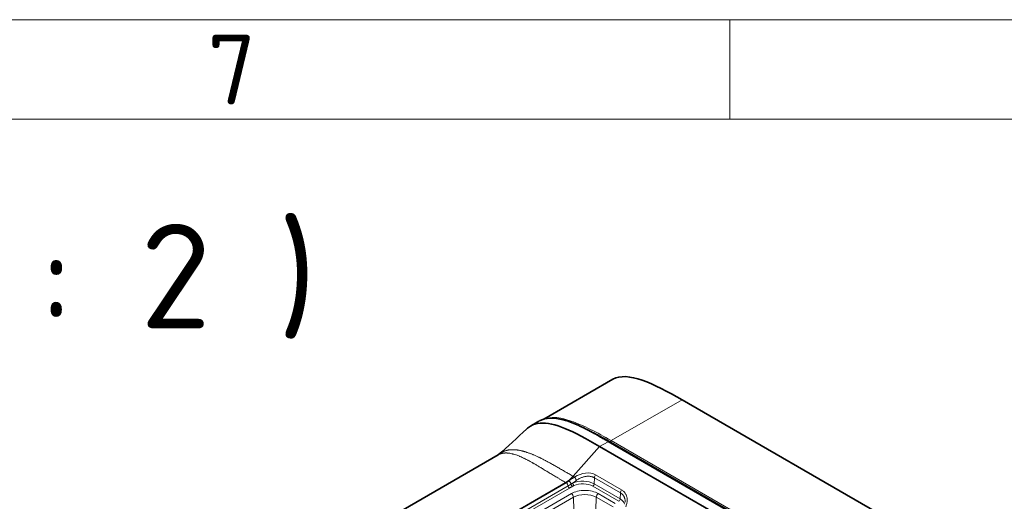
# Model space of a CAD drawing. Header units: millimetres. Extents: x 10 to 830, y 10 to 584.
# Tile 164 of 174: x 649 to 748, y 536 to 584. Entities that reach past the tile are written whole.
import ezdxf

# ---------------------------------------------------------------- set-up
doc = ezdxf.new("R2010")
doc.units = ezdxf.units.MM
doc.header["$LTSCALE"] = 2
for name, color, linetype, lineweight in [('Rahmen (ISO)', 7, 'Continuous', 70), ('Sichtbar (ISO)', 7, 'Continuous', 35), ('Sichtbar schmal (ISO)', 7, 'Continuous', 18), ('Symbol (ISO)', 7, 'Continuous', 25)]:
    doc.layers.add(name, color=color, linetype=linetype, lineweight=lineweight)
doc.styles.add('Bezeichnungstext (ISO)', font='isocpeur.ttf')

# ---------------------------------------------------------------- blocks, each defined once
blk = doc.blocks.new('Ränder Basler-A3')
at = {"layer": 'Rahmen (ISO)', "color": 7, "lineweight": 18}
blk.add_line((5, 292), (415, 292), dxfattribs=at)
at = {"layer": 'Rahmen (ISO)', "color": 7, "linetype": 'Continuous', "lineweight": 18}
blk.add_line((360, 292), (360, 287), dxfattribs=at)
at = {"layer": 'Rahmen (ISO)', "lineweight": 18}
for p, q in [((310, 287), (360, 287)), ((360, 287), (410, 287))]:
    blk.add_line(p, q, dxfattribs=at)
at = {"layer": 'Rahmen (ISO)', "insert": (335, 289.5), "char_height": 3.5, "attachment_point": 5, "style": 'Bezeichnungstext (ISO)'}
blk.add_mtext('\\fISOCPEUR|b0|i0;{\\H3.5000;7}', dxfattribs=at)

msp = doc.modelspace()

# ---------------------------------------------------------------- linework, layer by layer
at = {"layer": 'Sichtbar (ISO)'}
for p, q in [((708.2504986, 547.90194293), (701.32528301, 543.90366784)), ((715.1945994, 545.84265315), (795.72274806, 499.34970484)), ((699.97432366, 543.20470222), (700.82429107, 543.69543113)), ((707.81907396, 541.64317069), (788.41974176, 495.10835344)), ((706.91910655, 541.1474889), (721.41678305, 532.7772515)), ((696.72786952, 540.30545567), (683.55181906, 532.69825939)), ((696.72796614, 540.30553099), (696.72786093, 540.30547027))]:
    msp.add_line(p, q, dxfattribs=at)
for points in [[(708.25049861, 547.90194293), (709.68929116, 548.73263019), (712.31701476, 547.50402741), (715.19459939, 545.84265315)], [(696.74629814, 540.31772728), (697.70316483, 541.15301435), (698.65096241, 542.02000057), (699.58090268, 542.9082835)], [(696.72796528, 540.30553281), (696.73849766, 540.31161208), (696.74673134, 540.31802103), (696.74673134, 540.31802103)]]:
    msp.add_open_spline(points, degree=3, dxfattribs=at)
for points, knots in [([(700.88010223, 543.72645621), (701.18909148, 543.89225997), (701.54476462, 543.97746941), (702.34327662, 544.01576334), (702.79909009, 543.95065312), (703.91059311, 543.66098341), (704.58135614, 543.38005393), (706.10474437, 542.63141639), (706.96277979, 542.13755302), (707.81907398, 541.64317068)], [0.0107054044, 0.0107054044, 0.0107054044, 0.0107054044, 0.1868482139, 0.1868482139, 0.3885475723, 0.3885475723, 0.6721385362, 0.6721385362, 1.0353875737, 1.0353875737, 1.0353875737, 1.0353875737]), ([(706.91910655, 541.1474889), (705.60681656, 541.90513988), (703.3993869, 543.15027146), (701.22058939, 543.64398711), (700.09470672, 543.32110164), (699.70177506, 543.02374132), (699.58090268, 542.9082835)], [0, 0, 0, 0, 0.21076490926, 0.40591745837, 0.50349373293, 0.55202304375, 0.55202304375, 0.55202304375, 0.55202304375])]:
    msp.add_open_spline(points, degree=3, knots=knots, dxfattribs=at)
at = {"layer": 'Sichtbar schmal (ISO)'}
for p, q in [((715.1945994, 545.84265315), (708.08817626, 541.73975782)), ((703.7287289, 543.66914578), (703.72889575, 543.66909372)), ((706.91910655, 541.1474889), (707.76907397, 541.63821781)), ((707.76907397, 541.63821781), (788.36974176, 495.10340056)), ((708.08817625, 541.73975782), (788.6163249, 495.24680952)), ((704.24794671, 538.16419838), (706.91910655, 541.1474889)), ((708.01746555, 541.61728335), (788.54561424, 495.12433502)), ((704.24794672, 538.16419839), (704.39554872, 538.07897791)), ((706.36994307, 537.40115998), (706.38832714, 538.0196672)), ((709.00462223, 536.50914852), (706.38832714, 538.0196672)), ((709.12682981, 536.79307786), (706.51053472, 538.30359654)), ((690.7545061, 530.18194879), (703.49965156, 537.54027247)), ((703.54754778, 537.51261968), (690.80247831, 530.15425039)), ((703.75539387, 537.1966605), (691.0103244, 529.83829121)), ((703.89395793, 536.98602104), (691.14888847, 529.62765176)), ((703.49965157, 537.54027247), (703.54754778, 537.51261968)), ((708.84490295, 535.65144114), (706.22860786, 537.16195981)), ((708.98623816, 535.89064131), (706.36994307, 537.40115998)), ((704.07918124, 536.42010914), (692.270498, 529.60236269)), ((704.29118405, 536.06130888), (692.48250081, 529.24356243)), ((704.29118405, 536.06130888), (704.41341517, 531.9490083)), ((706.57015963, 536.06130888), (706.48345189, 533.14414456)), ((708.2672159, 535.08151298), (706.57015963, 536.06130888)), ((708.47921871, 535.44031324), (706.78216243, 536.42010914)), ((708.98623816, 535.89064131), (709.00462223, 536.50914852))]:
    msp.add_line(p, q, dxfattribs=at)
for centre, major_axis, ratio, start_param, end_param in [((707.76907396, 541.55656815), (0.05, 0.08660254), 0.5773502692, 0, 0.7853981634), ((708.08817624, 541.65810817), (-0.05, -0.08660254), 0.5773502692, 3.926990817, 5.4977871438), ((703.49965165, 539.58151397), (1.25, 2.16506351), 0.5773502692, 3.9269907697, 4.364075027), ((703.47850858, 539.59062796), (-1.17361629, -2.20527421), 0.5994741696, 0.7650724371, 0.9222199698), ((703.85632145, 537.47505203), (-0.18267122, 0.23797316), 0.4831041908, 3.9898922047, 5.4284276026), ((705.2185398, 536.736397), (-1.62833011, 0), 0.5773502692, 3.926990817, 5.3745561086), ((705.48911281, 538.01217725), (-1.94342566, -1.22614198), 0.1224041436, 5.1095552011, 5.3460949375), ((705.15112337, 536.78593833), (1.7268286, 1.18092606), 0.7149904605, 0.3304678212, 1.5199953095), ((704.48534395, 537.90889985), (-0.16023424, 0.25362372), 0.0646970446, 4.0313094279, 5.4057901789), ((706.60032995, 538.13351848), (0.15, 0.25980762), 0.5773502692, 1.2224814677, 2.3212879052), ((703.54754778, 537.2676707), (-0.15, 0.25980762), 0.5773502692, 4.1283487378, 5.4977871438), ((703.89395794, 537.14932036), (0.1, -0.17320508), 0.5773502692, 4.1283487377, 5.4977871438), ((704.20138042, 537.32311635), (0.09769714, -0.17451438), 0.5683839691, 4.0660567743, 5.5053752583), ((705.43067184, 535.63982568), (-1.91129633, 0), 0.5773502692, 3.926990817, 5.4977871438), ((704.34028898, 537.39251909), (0.08208751, -0.18237774), 0.5020069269, 4.0163661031, 5.5522553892), ((705.2185398, 536.57879675), (-1.42845194, 0), 0.5773502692, 3.926990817, 5.3745557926), ((706.22860786, 537.32525913), (-0.1, -0.17320508), 0.5773502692, 0.7853981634, 2.3212879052), ((709.21662504, 536.62299981), (0.15, 0.25980762), 0.5773502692, 1.2224814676, 2.3212879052), ((704.07918124, 536.17516016), (-0.15, 0.25980762), 0.5773502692, 3.961897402, 5.4977871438), ((705.43067184, 535.4034253), (-1.61147908, 0), 0.5773502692, 3.926990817, 5.4977871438), ((706.78216243, 536.17516016), (0.15, 0.25980762), 0.5773502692, 0.7853981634, 2.3212879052), ((708.84490295, 535.81474045), (-0.1, -0.17320508), 0.5773502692, 0.7853981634, 2.3212879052), ((707.8348349, 535.22587832), (1.62833011, 0), 0.5773502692, 0.1358099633, 0.7853981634)]:
    msp.add_ellipse(centre, major_axis=major_axis, ratio=ratio, start_param=start_param, end_param=end_param, dxfattribs=at)
for points, knots in [([(707.76907397, 541.63821781), (707.63172283, 541.71751763), (707.49623627, 541.79557368), (707.36254216, 541.87226508), (707.20635412, 541.96185976), (707.05261247, 542.04959053), (706.90120549, 542.13526289), (706.72392828, 542.2355737), (706.54985194, 542.33305974), (706.37880677, 542.42740336), (706.17818766, 542.53805911), (705.98173937, 542.64438601), (705.7892205, 542.74584425), (705.56317018, 542.8649737), (705.34253988, 542.97738035), (705.12701644, 543.08216289), (704.88898346, 543.19788906), (704.65718736, 543.30430186), (704.43145272, 543.39998534), (704.21313546, 543.49252478), (704.00047714, 543.57505324), (703.79352241, 543.64692962), (703.60114472, 543.71374332), (703.41370156, 543.77135619), (703.23129874, 543.81932372), (703.05862818, 543.8647319), (702.8904754, 543.90149819), (702.72707173, 543.92913718), (702.57448311, 543.95494685), (702.4260354, 543.97280048), (702.2820148, 543.98229879), (702.14826684, 543.99111961), (702.01833605, 543.99273731), (701.89251398, 543.98688143), (701.77592196, 543.98145512), (701.66287799, 543.96962476), (701.55340944, 543.95112649), (701.45004959, 543.93366047), (701.34989317, 543.91025101), (701.25309487, 543.88065996), (701.15476785, 543.85060158), (701.05990388, 543.81416659), (700.96874543, 543.77106269), (700.91951201, 543.74778286), (700.87136557, 543.72256443), (700.82431122, 543.6953986)], [0, 0, 0, 0, 0.0220597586, 0.0220597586, 0.0220597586, 0.04783105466, 0.04783105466, 0.04783105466, 0.0780057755, 0.0780057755, 0.0780057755, 0.11339774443, 0.11339774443, 0.11339774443, 0.15495401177, 0.15495401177, 0.15495401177, 0.20085046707, 0.20085046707, 0.20085046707, 0.24523881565, 0.24523881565, 0.24523881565, 0.28650063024, 0.28650063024, 0.28650063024, 0.32556088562, 0.32556088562, 0.32556088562, 0.36203589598, 0.36203589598, 0.36203589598, 0.39590923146, 0.39590923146, 0.39590923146, 0.4272976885, 0.4272976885, 0.4272976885, 0.45693456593, 0.45693456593, 0.45693456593, 0.48703949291, 0.48703949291, 0.48703949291, 0.50329874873, 0.50329874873, 0.50329874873, 0.50329874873]), ([(701.4099714, 543.92547705), (701.70973738, 544.04018511), (702.49589957, 544.14348768), (704.03226731, 543.77845356), (705.96543306, 542.92328455), (707.3684594, 542.15528654), (708.08817625, 541.73975782)], [0.52965189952, 0.52965189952, 0.52965189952, 0.52965189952, 0.625, 0.75, 0.875, 0.99999999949, 0.99999999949, 0.99999999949, 0.99999999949]), ([(704.61382347, 543.34800138), (704.66859544, 543.32569507), (704.7220535, 543.30352371), (704.77466765, 543.2813767), (704.87001778, 543.24124073), (704.96259665, 543.20118174), (705.05581382, 543.15991301), (705.14903099, 543.11864429), (705.2428864, 543.07616623), (705.34072828, 543.03091474), (705.43857016, 542.98566325), (705.54039939, 542.93762707), (705.64598825, 542.88680124), (705.75157712, 542.8359754), (705.86092574, 542.78235883), (705.97442122, 542.72566737), (706.0879167, 542.66897591), (706.20555912, 542.60920766), (706.32756561, 542.54615359), (706.4495721, 542.48309953), (706.57594268, 542.41675931), (706.70694464, 542.3468995), (706.8379466, 542.27703969), (706.97357994, 542.20366012), (707.11406475, 542.12655408), (707.25454955, 542.04944804), (707.3998858, 541.96861599), (707.55041468, 541.88378467), (707.70094356, 541.79895335), (707.85666509, 541.71012154), (708.01746554, 541.61728335)], [0.64622965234, 0.64622965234, 0.64622965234, 0.64622965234, 0.66666666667, 0.66666666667, 0.66666666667, 0.7037037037, 0.7037037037, 0.7037037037, 0.74074074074, 0.74074074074, 0.74074074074, 0.77777777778, 0.77777777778, 0.77777777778, 0.81481481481, 0.81481481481, 0.81481481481, 0.85185185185, 0.85185185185, 0.85185185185, 0.88888888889, 0.88888888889, 0.88888888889, 0.92592592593, 0.92592592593, 0.92592592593, 0.96296296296, 0.96296296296, 0.96296296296, 1, 1, 1, 1]), ([(704.24794681, 538.1641982), (704.18081081, 538.20300873), (704.11411498, 538.24162792), (704.04786498, 538.28003352), (703.98161497, 538.31843913), (703.91581078, 538.35663115), (703.85045751, 538.39458917), (703.78510425, 538.4325472), (703.72020191, 538.47027124), (703.65575573, 538.50774206), (703.63393568, 538.52042885), (703.61216785, 538.5330866), (703.59045237, 538.54571463), (703.54803051, 538.57038387), (703.50580845, 538.59493964), (703.46378653, 538.61937548), (703.40025386, 538.65631987), (703.33717901, 538.69299011), (703.27456604, 538.72936301), (703.21195306, 538.76573591), (703.14980196, 538.80181148), (703.08810306, 538.83757604), (703.02640415, 538.87334061), (702.96515745, 538.90879417), (702.90440433, 538.94389555), (702.90156181, 538.94553788), (702.89872037, 538.94717943), (702.89587999, 538.94882022), (702.8380131, 538.982248), (702.78058823, 539.01535854), (702.7234766, 539.04820382), (702.66356167, 539.0826613), (702.60399162, 539.11682658), (702.54533319, 539.15035623), (702.48667477, 539.18388587), (702.42892728, 539.21678127), (702.36998751, 539.25021035), (702.31104773, 539.28363944), (702.25091678, 539.3176), (702.19130477, 539.35109584), (702.13169276, 539.38459167), (702.07259905, 539.41762408), (702.01357607, 539.45041649), (701.95455309, 539.4832089), (701.8956011, 539.51576079), (701.8368489, 539.54796881), (701.77809671, 539.58017684), (701.71954424, 539.61204117), (701.66117377, 539.64354315), (701.61553323, 539.66817491), (701.57000388, 539.69258507), (701.5245829, 539.71676052), (701.51191421, 539.72350346), (701.49925396, 539.73022815), (701.48660206, 539.7369342), (701.42858938, 539.76768344), (701.37075307, 539.79804106), (701.31318291, 539.82792597), (701.25561275, 539.85781088), (701.1983083, 539.88722393), (701.1409589, 539.91627594), (701.08360949, 539.94532795), (701.02621695, 539.97401518), (700.96997118, 540.00174447), (700.95038133, 540.01140231), (700.93093058, 540.0209438), (700.91143195, 540.03045636), (700.87494672, 540.04825597), (700.83829259, 540.06595718), (700.80025873, 540.08410101), (700.7418986, 540.11194135), (700.68031788, 540.14076766), (700.63184264, 540.16314622), (700.5833674, 540.18552478), (700.5479486, 540.20155562), (700.5088185, 540.21906209), (700.46968839, 540.23656856), (700.42687484, 540.25549402), (700.38485999, 540.27374947), (700.3797167, 540.27598423), (700.3745853, 540.27820911), (700.36946358, 540.28042513), (700.3327466, 540.29631145), (700.29652587, 540.31174511), (700.26000176, 540.32707201), (700.21838282, 540.34453689), (700.17637187, 540.36185953), (700.13430529, 540.37886537), (700.09223871, 540.39587122), (700.05011575, 540.41256181), (700.00784444, 540.42894997), (699.96890119, 540.44404787), (699.92983233, 540.45888852), (699.89072412, 540.47341972), (699.88738197, 540.47466155), (699.88403954, 540.47590111), (699.88069686, 540.47713839), (699.83823986, 540.49285368), (699.79574438, 540.50820078), (699.7529434, 540.5232357), (699.71014241, 540.53827062), (699.66703877, 540.5529876), (699.62466665, 540.56704026), (699.58229453, 540.58109292), (699.54064213, 540.59450473), (699.4959525, 540.60834294), (699.48608638, 540.61139799), (699.47607266, 540.61447408), (699.46606382, 540.6175236), (699.43073662, 540.6282872), (699.3954845, 540.63868472), (699.36689192, 540.64692664), (699.33019854, 540.65750365), (699.30441806, 540.66462611), (699.27529918, 540.67248007), (699.2461803, 540.68033403), (699.21376253, 540.6888444), (699.18185702, 540.69689775), (699.14995151, 540.7049511), (699.11854661, 540.71256923), (699.08664793, 540.71999598), (699.05474924, 540.72742274), (699.02236023, 540.73465174), (698.98975758, 540.74158278), (698.95715493, 540.74851383), (698.92433769, 540.75514863), (698.89126717, 540.76146971), (698.85819666, 540.76779078), (698.82487294, 540.77379808), (698.79126024, 540.77946267), (698.76919358, 540.78318147), (698.74700313, 540.78675192), (698.72476403, 540.79015511), (698.71312775, 540.79193578), (698.70147812, 540.79367072), (698.68982644, 540.79535719), (698.6559062, 540.8002668), (698.62196271, 540.80477298), (698.58710247, 540.8089099), (698.55224223, 540.81304682), (698.5164824, 540.81678332), (698.48330138, 540.81981874), (698.45012036, 540.82285416), (698.41944588, 540.82531573), (698.37866361, 540.82775742), (698.33788134, 540.8301991), (698.28714603, 540.83235436), (698.24113619, 540.83320764), (698.19512636, 540.83406091), (698.15371392, 540.83382548), (698.11296679, 540.83276995), (698.08497761, 540.8320449), (698.05731796, 540.83090928), (698.0303009, 540.82938657), (698.01798606, 540.8286925), (698.00580445, 540.82791856), (697.99378426, 540.82707025), (697.95539348, 540.82436085), (697.91864497, 540.8208944), (697.88320974, 540.81678424), (697.84777451, 540.81267409), (697.81365548, 540.80791602), (697.7808636, 540.80263222), (697.74807173, 540.79734842), (697.71660611, 540.79154016), (697.68638155, 540.78531572), (697.67962114, 540.78392348), (697.67292287, 540.7825104), (697.66628656, 540.78107777), (697.64325316, 540.7761054), (697.62096614, 540.77089774), (697.59941791, 540.76551324), (697.57166129, 540.75857738), (697.54512915, 540.75134985), (697.51964769, 540.74389907), (697.49416624, 540.73644828), (697.46973948, 540.72876839), (697.44676837, 540.72111598), (697.42379726, 540.71346356), (697.40226751, 540.70585868), (697.3804999, 540.6977592), (697.35873228, 540.68965972), (697.33674488, 540.68104085), (697.31544207, 540.67226248), (697.30479892, 540.6678767), (697.29432487, 540.66345339), (697.28398747, 540.65898574), (697.27363403, 540.65451115), (697.26341769, 540.64999209), (697.25330699, 540.64541971), (697.23310126, 540.63628203), (697.21331854, 540.62693058), (697.19400944, 540.61742462), (697.17470034, 540.60791867), (697.15586425, 540.59825897), (697.13746956, 540.58846702), (697.11907486, 540.57867507), (697.10112178, 540.56875059), (697.08360896, 540.55872914), (697.06609614, 540.5487077), (697.04902332, 540.53858962), (697.03235073, 540.52838577), (697.01567814, 540.51818192), (696.9994066, 540.50789123), (696.98361959, 540.49760444), (696.96783258, 540.48731765), (696.95252715, 540.47703849), (696.93734201, 540.46654566), (696.92428977, 540.45752665), (696.9113332, 540.4483422), (696.89927983, 540.4396064), (696.89731015, 540.43817886), (696.89536451, 540.43676347), (696.89344632, 540.4353631), (696.87978982, 540.42539326), (696.86749169, 540.41622063), (696.8518609, 540.40420636), (696.83623011, 540.39219209), (696.81733295, 540.37725765), (696.79941413, 540.36257814), (696.78149532, 540.34789863), (696.7645094, 540.33352665), (696.74735237, 540.3185682), (696.74714447, 540.31838694), (696.74693655, 540.3182056), (696.7467286, 540.31802416)], [0, 0, 0, 0, 0.00769230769, 0.00769230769, 0.00769230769, 0.01538461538, 0.01538461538, 0.01538461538, 0.02307692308, 0.02307692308, 0.02307692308, 0.02568136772, 0.02568136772, 0.02568136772, 0.03076923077, 0.03076923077, 0.03076923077, 0.03846153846, 0.03846153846, 0.03846153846, 0.04615384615, 0.04615384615, 0.04615384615, 0.05384615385, 0.05384615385, 0.05384615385, 0.05420606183, 0.05420606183, 0.05420606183, 0.06153846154, 0.06153846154, 0.06153846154, 0.06923076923, 0.06923076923, 0.06923076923, 0.07692307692, 0.07692307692, 0.07692307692, 0.08461538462, 0.08461538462, 0.08461538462, 0.09230769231, 0.09230769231, 0.09230769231, 0.1, 0.1, 0.1, 0.10769230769, 0.10769230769, 0.10769230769, 0.11370701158, 0.11370701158, 0.11370701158, 0.11538461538, 0.11538461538, 0.11538461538, 0.12307692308, 0.12307692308, 0.12307692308, 0.13076923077, 0.13076923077, 0.13076923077, 0.13846153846, 0.13846153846, 0.13846153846, 0.14114069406, 0.14114069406, 0.14114069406, 0.14615384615, 0.14615384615, 0.14615384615, 0.15384615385, 0.15384615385, 0.15384615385, 0.16153846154, 0.16153846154, 0.16153846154, 0.16923076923, 0.16923076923, 0.16923076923, 0.17017242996, 0.17017242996, 0.17017242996, 0.17692307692, 0.17692307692, 0.17692307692, 0.18461538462, 0.18461538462, 0.18461538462, 0.19230769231, 0.19230769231, 0.19230769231, 0.1993943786, 0.1993943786, 0.1993943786, 0.2, 0.2, 0.2, 0.20769230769, 0.20769230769, 0.20769230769, 0.21538461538, 0.21538461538, 0.21538461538, 0.22307692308, 0.22307692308, 0.22307692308, 0.22477515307, 0.22477515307, 0.22477515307, 0.23076923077, 0.23076923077, 0.23076923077, 0.23846153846, 0.23846153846, 0.23846153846, 0.24615384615, 0.24615384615, 0.24615384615, 0.25384615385, 0.25384615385, 0.25384615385, 0.26153846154, 0.26153846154, 0.26153846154, 0.26923076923, 0.26923076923, 0.26923076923, 0.27692307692, 0.27692307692, 0.27692307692, 0.28197305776, 0.28197305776, 0.28197305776, 0.28461538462, 0.28461538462, 0.28461538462, 0.29230769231, 0.29230769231, 0.29230769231, 0.3, 0.3, 0.3, 0.30769230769, 0.30769230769, 0.30769230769, 0.31538461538, 0.31538461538, 0.31538461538, 0.32307692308, 0.32307692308, 0.32307692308, 0.32836076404, 0.32836076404, 0.32836076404, 0.33076923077, 0.33076923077, 0.33076923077, 0.33846153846, 0.33846153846, 0.33846153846, 0.34615384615, 0.34615384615, 0.34615384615, 0.35384615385, 0.35384615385, 0.35384615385, 0.35556671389, 0.35556671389, 0.35556671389, 0.36153846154, 0.36153846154, 0.36153846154, 0.36923076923, 0.36923076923, 0.36923076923, 0.37692307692, 0.37692307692, 0.37692307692, 0.38461538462, 0.38461538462, 0.38461538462, 0.39230769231, 0.39230769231, 0.39230769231, 0.39615086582, 0.39615086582, 0.39615086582, 0.4, 0.4, 0.4, 0.40769230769, 0.40769230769, 0.40769230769, 0.41538461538, 0.41538461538, 0.41538461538, 0.42307692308, 0.42307692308, 0.42307692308, 0.43076923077, 0.43076923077, 0.43076923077, 0.43846153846, 0.43846153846, 0.43846153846, 0.44615384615, 0.44615384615, 0.44615384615, 0.45276569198, 0.45276569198, 0.45276569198, 0.45384615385, 0.45384615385, 0.45384615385, 0.46153846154, 0.46153846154, 0.46153846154, 0.46923076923, 0.46923076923, 0.46923076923, 0.47692307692, 0.47692307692, 0.47692307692, 0.47701628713, 0.47701628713, 0.47701628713, 0.47701628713]), ([(703.49965156, 537.54027247), (703.36397499, 537.61881212), (703.2301419, 537.69702093), (703.09814627, 537.77475234), (703.01123244, 537.82593536), (702.92511375, 537.87691266), (702.83979036, 537.92764575), (702.79553353, 537.95396075), (702.75149062, 537.98021012), (702.70765991, 538.00638757), (702.57932732, 538.08303291), (702.45282021, 538.15905653), (702.32811471, 538.23430523), (702.26803809, 538.27055613), (702.20838053, 538.30662687), (702.1491385, 538.34250263), (702.08540742, 538.38109687), (702.02215724, 538.41946538), (701.95938777, 538.45757871), (701.83827014, 538.53112077), (701.71893856, 538.60371388), (701.60130922, 538.67521857), (701.55443505, 538.70371251), (701.50783194, 538.73203323), (701.46150693, 538.76016538), (701.3915807, 538.80263003), (701.32228824, 538.8446647), (701.25366077, 538.88619769), (701.13956869, 538.95524562), (701.02731175, 539.02291131), (700.91617359, 539.08941264), (700.88070553, 539.11063553), (700.84534939, 539.13174039), (700.81018661, 539.15267094), (700.73516784, 539.19732567), (700.66103109, 539.24118322), (700.58852683, 539.28372276), (700.48203839, 539.34620141), (700.37908308, 539.40590954), (700.27034579, 539.46790522), (700.25532463, 539.47646941), (700.24019008, 539.48507642), (700.22503526, 539.49367168), (700.13048523, 539.54729696), (700.03523806, 539.60026507), (699.96124537, 539.64074989), (699.87539288, 539.68772376), (699.81816839, 539.71840187), (699.75322588, 539.75278576), (699.74090691, 539.75930806), (699.72831002, 539.76595422), (699.71550294, 539.77268554), (699.66079432, 539.80144005), (699.60226464, 539.8317149), (699.54510257, 539.86072203), (699.47455907, 539.89651962), (699.40609913, 539.93046359), (699.33715772, 539.96373877), (699.31533497, 539.97427172), (699.29346411, 539.98473508), (699.27156941, 539.99511218), (699.2242954, 540.01751792), (699.17691072, 540.03952029), (699.12965346, 540.06096554), (699.06050926, 540.09234304), (698.99163787, 540.122535), (698.92282825, 540.15149029), (698.90937651, 540.15715082), (698.89592711, 540.16276394), (698.8824824, 540.16832743), (698.82715342, 540.19122288), (698.77190442, 540.21327686), (698.71689531, 540.2343471), (698.65603497, 540.25765853), (698.59546907, 540.27977658), (698.53460458, 540.30077997), (698.52708831, 540.30337372), (698.51956754, 540.30595031), (698.51204126, 540.30850978), (698.44356944, 540.33179508), (698.37463946, 540.35360977), (698.30842147, 540.37290394), (698.27652837, 540.38219675), (698.24527855, 540.39092576), (698.21332518, 540.39944497), (698.17893542, 540.40861376), (698.14372649, 540.41754606), (698.10614678, 540.42644397), (698.03364975, 540.4436094), (697.95252116, 540.45957894), (697.90535967, 540.46769071), (697.85819818, 540.47580249), (697.8445575, 540.47759076), (697.82161757, 540.48083578), (697.79867765, 540.4840808), (697.76661973, 540.48819762), (697.73682371, 540.49139376), (697.70702769, 540.49458989), (697.67943613, 540.49703353), (697.65105125, 540.49902322), (697.63372149, 540.50023798), (697.6161017, 540.50126803), (697.59837761, 540.50207737), (697.58707095, 540.50259368), (697.57572168, 540.50302048), (697.56437633, 540.50335244), (697.53524625, 540.50420477), (697.50614021, 540.50443645), (697.4768745, 540.50398942), (697.44760879, 540.50354239), (697.41818484, 540.5024139), (697.38861834, 540.50052589), (697.35905184, 540.49863788), (697.32934354, 540.49598722), (697.29968326, 540.49251937), (697.2929099, 540.49172743), (697.28613912, 540.49089306), (697.27936239, 540.49001433), (697.25646411, 540.48704512), (697.233496, 540.48357377), (697.21014795, 540.47949469), (697.17989007, 540.47420841), (697.14901657, 540.46784319), (697.12011809, 540.46099247), (697.09121961, 540.45414174), (697.06418794, 540.44704752), (697.02975893, 540.43655732), (697.00425302, 540.42878591), (696.97477976, 540.41896331), (696.94565763, 540.40810813), (696.93546941, 540.40431051), (696.92532039, 540.40039494), (696.91538254, 540.39643374), (696.87703822, 540.38114978), (696.84177308, 540.36526965), (696.80688584, 540.34790493), (696.78022825, 540.33463642), (696.75382127, 540.32045106), (696.72796614, 540.30553099)], [0, 0, 0, 0, 0.01666666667, 0.01666666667, 0.01666666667, 0.02764099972, 0.02764099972, 0.02764099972, 0.03333333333, 0.03333333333, 0.03333333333, 0.05, 0.05, 0.05, 0.05802913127, 0.05802913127, 0.05802913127, 0.06666666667, 0.06666666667, 0.06666666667, 0.08333333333, 0.08333333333, 0.08333333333, 0.08997484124, 0.08997484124, 0.08997484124, 0.1, 0.1, 0.1, 0.11666666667, 0.11666666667, 0.11666666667, 0.12198558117, 0.12198558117, 0.12198558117, 0.13333333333, 0.13333333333, 0.13333333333, 0.15, 0.15, 0.15, 0.15230236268, 0.15230236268, 0.15230236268, 0.16666666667, 0.16666666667, 0.16666666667, 0.18333333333, 0.18333333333, 0.18333333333, 0.18649483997, 0.18649483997, 0.18649483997, 0.2, 0.2, 0.2, 0.21666666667, 0.21666666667, 0.21666666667, 0.22194234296, 0.22194234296, 0.22194234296, 0.23333333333, 0.23333333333, 0.23333333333, 0.25, 0.25, 0.25, 0.25325820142, 0.25325820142, 0.25325820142, 0.26666666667, 0.26666666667, 0.26666666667, 0.28150136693, 0.28150136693, 0.28150136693, 0.28333333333, 0.28333333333, 0.28333333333, 0.3, 0.3, 0.3, 0.30802729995, 0.30802729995, 0.30802729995, 0.31666666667, 0.31666666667, 0.31666666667, 0.33333333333, 0.33333333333, 0.33333333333, 0.35, 0.35, 0.35, 0.36666666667, 0.36666666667, 0.36666666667, 0.38333333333, 0.38333333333, 0.38333333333, 0.39350880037, 0.39350880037, 0.39350880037, 0.4, 0.4, 0.4, 0.41666666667, 0.41666666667, 0.41666666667, 0.43333333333, 0.43333333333, 0.43333333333, 0.45, 0.45, 0.45, 0.45380607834, 0.45380607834, 0.45380607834, 0.46666666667, 0.46666666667, 0.46666666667, 0.48333333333, 0.48333333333, 0.48333333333, 0.5, 0.5, 0.5, 0.51234710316, 0.51234710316, 0.51234710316, 0.51666666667, 0.51666666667, 0.51666666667, 0.53333333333, 0.53333333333, 0.53333333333, 0.54606845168, 0.54606845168, 0.54606845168, 0.54606845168]), ([(704.39554872, 538.07897791), (704.35801066, 538.05676953), (704.32198836, 538.03502007), (704.28765737, 538.0139161), (704.25332638, 537.99281213), (704.22068995, 537.97234582), (704.18917348, 537.95224165), (704.157657, 537.93213748), (704.12726493, 537.91238474), (704.09656529, 537.89202234), (704.06586565, 537.87165993), (704.03485281, 537.85070657), (704.00385467, 537.82925726), (703.97285653, 537.80780794), (703.94187069, 537.78586997), (703.91164364, 537.76391355), (703.88141659, 537.74195714), (703.85195078, 537.71996974), (703.82314742, 537.6978342)], [0.00000000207, 0.00000000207, 0.00000000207, 0.00000000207, 0.16666666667, 0.16666666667, 0.16666666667, 0.33333333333, 0.33333333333, 0.33333333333, 0.5, 0.5, 0.5, 0.66666666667, 0.66666666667, 0.66666666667, 0.83333333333, 0.83333333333, 0.83333333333, 1, 1, 1, 1]), ([(706.38832714, 538.0196672), (706.35726378, 538.0376014), (706.32493357, 538.05400175), (706.29158046, 538.0687708), (706.25822735, 538.08353984), (706.22386274, 538.09669021), (706.1881945, 538.10830963), (706.15252626, 538.11992906), (706.11554315, 538.1300033), (706.07755568, 538.13839365), (706.0395682, 538.146784), (706.00057994, 538.15349454), (705.96066907, 538.15849083), (705.92075821, 538.16348712), (705.87992524, 538.16676844), (705.83823604, 538.16829195), (705.79654683, 538.16981545), (705.75400137, 538.16958096), (705.71066204, 538.16753619), (705.66732271, 538.16549143), (705.62318896, 538.16163469), (705.57840763, 538.15591902), (705.53362631, 538.15020335), (705.48819708, 538.14262827), (705.44230025, 538.13316895), (705.39640343, 538.12370964), (705.35003919, 538.1123675), (705.30333117, 538.09911498), (705.25662315, 538.08586246), (705.20957106, 538.07069743), (705.16241993, 538.05364459), (705.1152688, 538.03659176), (705.06801792, 538.01765681), (705.02063571, 537.99675357), (704.97325351, 537.97585033), (704.9257421, 537.95297244), (704.87838944, 537.92816535), (704.83103678, 537.90335827), (704.78384344, 537.87661938), (704.73719379, 537.84810378), (704.69054415, 537.81958817), (704.64443513, 537.78930122), (704.59898038, 537.75726403)], [0, 0, 0, 0, 0.0714285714, 0.0714285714, 0.0714285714, 0.1428571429, 0.1428571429, 0.1428571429, 0.2142857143, 0.2142857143, 0.2142857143, 0.2857142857, 0.2857142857, 0.2857142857, 0.3571428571, 0.3571428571, 0.3571428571, 0.4285714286, 0.4285714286, 0.4285714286, 0.5, 0.5, 0.5, 0.5714285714, 0.5714285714, 0.5714285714, 0.6428571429, 0.6428571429, 0.6428571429, 0.7142857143, 0.7142857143, 0.7142857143, 0.7857142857, 0.7857142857, 0.7857142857, 0.8571428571, 0.8571428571, 0.8571428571, 0.9285714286, 0.9285714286, 0.9285714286, 1, 1, 1, 1]), ([(704.06335699, 537.38389073), (704.03941304, 537.36852958), (704.01530315, 537.35327981), (703.99137267, 537.33833063), (703.96744219, 537.32338145), (703.94368952, 537.3087335), (703.91912431, 537.29376771), (703.89455911, 537.27880193), (703.86918047, 537.26351868), (703.8419983, 537.24737708), (703.81481613, 537.23123549), (703.78583309, 537.21423461), (703.75539387, 537.1966605)], [0.00000003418, 0.00000003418, 0.00000003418, 0.00000003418, 0.25, 0.25, 0.25, 0.5, 0.5, 0.5, 0.75, 0.75, 0.75, 1, 1, 1, 1]), ([(704.20138045, 537.15981706), (704.17718711, 537.14627302), (704.15287675, 537.1326836), (704.12883098, 537.11922001), (704.10478519, 537.10575642), (704.0810031, 537.09241918), (704.05648121, 537.07861055), (704.03195932, 537.06480192), (704.00669661, 537.05052249), (703.97970799, 537.03516469), (703.95271936, 537.0198069), (703.92400663, 537.00336968), (703.89395793, 536.98602104)], [0.00000012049, 0.00000012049, 0.00000012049, 0.00000012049, 0.25, 0.25, 0.25, 0.5, 0.5, 0.5, 0.75, 0.75, 0.75, 0.99999999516, 0.99999999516, 0.99999999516, 0.99999999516]), ([(704.21739785, 537.47783099), (704.19818823, 537.46688052), (704.1796966, 537.45609549), (704.16189223, 537.44547365), (704.15752324, 537.44286717), (704.15319566, 537.44027052), (704.14890967, 537.43768408), (704.1357295, 537.42973031), (704.12294272, 537.42187285), (704.11055356, 537.41412398), (704.09413563, 537.40385529), (704.07841543, 537.39377738), (704.063357, 537.38389076)], [0.00000003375, 0.00000003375, 0.00000003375, 0.00000003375, 0.33333333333, 0.33333333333, 0.33333333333, 0.41512954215, 0.41512954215, 0.41512954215, 0.66666666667, 0.66666666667, 0.66666666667, 1, 1, 1, 1]), ([(704.34028853, 537.22921957), (704.32277023, 537.22133461), (704.30595845, 537.21349907), (704.28984651, 537.20572059), (704.27373457, 537.1979421), (704.25832236, 537.19022074), (704.24358588, 537.18256602), (704.22884941, 537.17491129), (704.21478864, 537.16732322), (704.20138049, 537.15981708)], [0, 0, 0, 0, 0.3333333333, 0.3333333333, 0.3333333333, 0.6666666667, 0.6666666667, 0.6666666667, 1, 1, 1, 1]), ([(709.47864773, 535.57616832), (709.48019436, 535.61232049), (709.480268, 535.64790141), (709.4789043, 535.68283153), (709.47730265, 535.72385675), (709.47371805, 535.76398405), (709.46822292, 535.80308236), (709.46272779, 535.84218066), (709.45532279, 535.88024999), (709.44609235, 535.91718412), (709.43686191, 535.95411825), (709.42580757, 535.98991805), (709.41300709, 536.02452471), (709.40020662, 536.05913138), (709.38566326, 536.09254639), (709.36940334, 536.12478164), (709.35314341, 536.15701688), (709.33515781, 536.18807022), (709.31562221, 536.21771478), (709.2960866, 536.24735934), (709.27501873, 536.27560351), (709.25225198, 536.30266969), (709.22948523, 536.32973586), (709.20500652, 536.35561505), (709.17889424, 536.38013288), (709.15278197, 536.40465071), (709.1250299, 536.42780368), (709.0959236, 536.44934447), (709.0668173, 536.47088526), (709.03636631, 536.4908208), (709.00462223, 536.50914852)], [0.29632640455, 0.29632640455, 0.29632640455, 0.29632640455, 0.35714285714, 0.35714285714, 0.35714285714, 0.42857142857, 0.42857142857, 0.42857142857, 0.5, 0.5, 0.5, 0.57142857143, 0.57142857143, 0.57142857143, 0.64285714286, 0.64285714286, 0.64285714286, 0.71428571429, 0.71428571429, 0.71428571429, 0.78571428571, 0.78571428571, 0.78571428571, 0.85714285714, 0.85714285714, 0.85714285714, 0.92857142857, 0.92857142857, 0.92857142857, 1, 1, 1, 1])]:
    msp.add_open_spline(points, degree=3, knots=knots, dxfattribs=at)
msp.add_open_spline([(709.53516445, 535.11161938), (709.55833155, 535.163789), (709.59903287, 535.26715054), (709.64413063, 535.41835848), (709.67448943, 535.56780143), (709.68992009, 535.71303906), (709.69092486, 535.85354011), (709.6778965, 535.98843717), (709.65136473, 536.11683874), (709.61193304, 536.23801998), (709.56019363, 536.35158993), (709.49628234, 536.45761259), (709.42148807, 536.55457148), (709.3346912, 536.64399079), (709.23624082, 536.72466584), (709.16441484, 536.77137786), (709.12682981, 536.79307786)], degree=3, dxfattribs=at)

# ---------------------------------------------------------------- block references
at = {"xscale": 2, "yscale": 2, "zscale": 2}
msp.add_blockref('Ränder Basler-A3', (0, 0), dxfattribs=at)

# ---------------------------------------------------------------- texts
at = {"layer": 'Symbol (ISO)', "insert": (621.44583802, 551.96764753), "char_height": 10.499999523, "attachment_point": 7, "style": 'Bezeichnungstext (ISO)'}
msp.add_mtext(' ( 1 : 2 )', dxfattribs=at)

doc.saveas('drawing.dxf')
